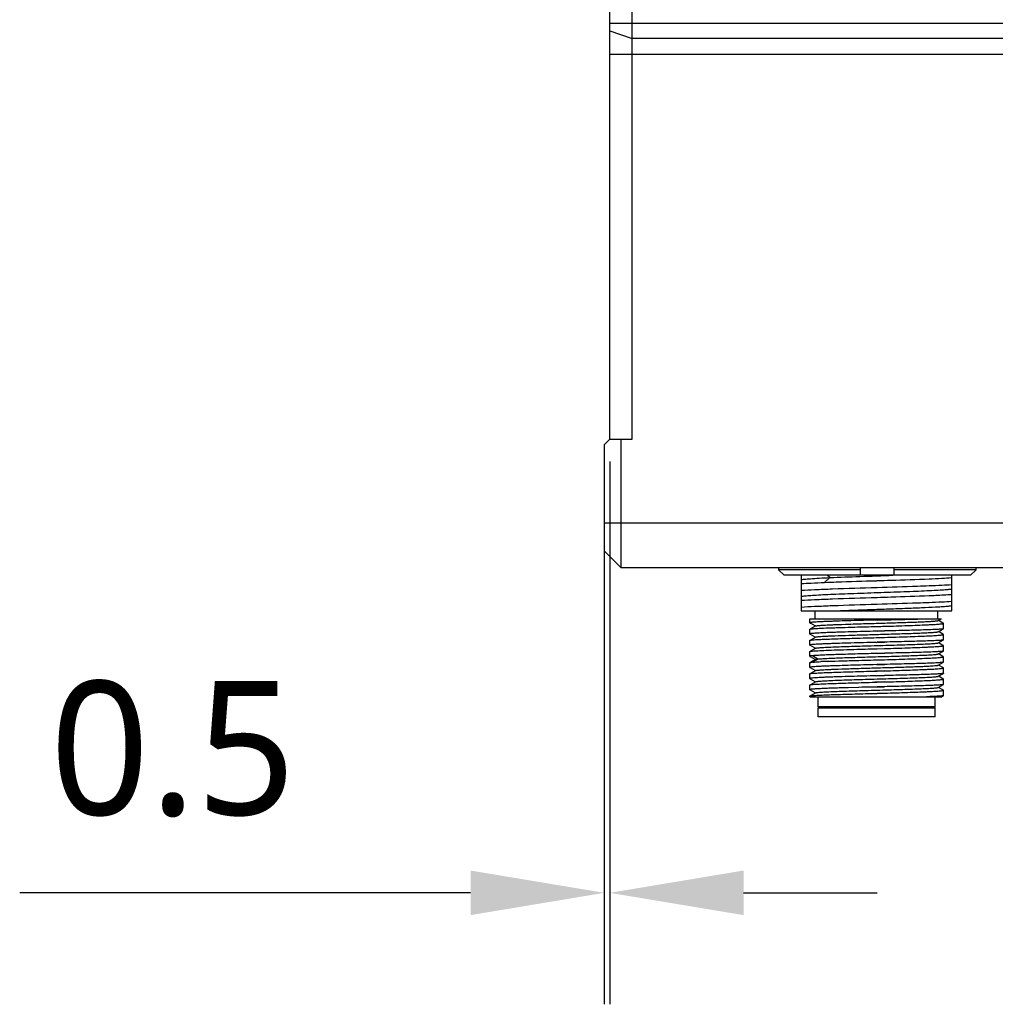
# Model space of a CAD drawing. Header units: millimetres. Extents: x 213 to 432, y -333 to -182.
# Tile 11 of 18: x 336 to 358, y -292 to -270. Entities that reach past the tile are written whole.
import ezdxf

# ---------------------------------------------------------------- set-up
doc = ezdxf.new("R2010")
doc.units = ezdxf.units.MM
doc.header["$LTSCALE"] = 23.1
doc.header["$PDMODE"] = 3
doc.header["$PDSIZE"] = 8
doc.layers.get('0').update_dxf_attribs({"linetype": 'CONTINUOUS'})
doc.layers.get('Defpoints').update_dxf_attribs({"linetype": 'CONTINUOUS'})
doc.layers.add('00_COMPONENTS', color=7, linetype='CONTINUOUS')
doc.layers.add('51__DRAFT_DIMS', color=7, linetype='CONTINUOUS')
doc.styles.get("Standard").update_dxf_attribs({"font": 'Roboto-Regular.ttf'})
doc.dimstyles.new('DIMSTYLE_2', dxfattribs={"dimtxt": 3, "dimasz": 3, "dimexe": 2.5, "dimexo": 0.5, "dimgap": 0.75, "dimtad": 1, "dimlfac": 4, "dimdsep": 46, "dimtxsty": 'STANDARD', "dimblk": '_FILLED', "dimblk1": '_FILLED', "dimblk2": '_FILLED', "dimcen": 0.09, "dimclrt": 3, "dimazin": 2, "dimtp": 0.1, "dimtm": 0.1, "dimtfac": 1, "dimtofl": 0, "dimtmove": 0, "dimatfit": 3, "dimldrblk": '_FILLED', "dimfxl": 1, "dimtolj": 1, "dimarcsym": 0})

# ---------------------------------------------------------------- blocks, each defined once
blk = doc.blocks.new('_FILLED')
at = {"color": 0, "linetype": 'ByBlock'}
blk.add_solid([(0, 0), (-1, 0.1667), (-1, -0.1667)], dxfattribs=at)
blk = doc.blocks.new('*D11')
at = {"layer": '51__DRAFT_DIMS', "color": 0, "lineweight": -2}
for p, q in [((349.203, -279.984), (349.203, -292.157)), ((349.078, -281.859), (349.078, -292.157)), ((346.078, -289.657), (335.965, -289.657)), ((352.203, -289.657), (355.203, -289.657))]:
    blk.add_line(p, q, dxfattribs=at)
at = {"layer": 'Defpoints', "color": 0}
for p in [(349.203, -279.484), (349.078, -281.359), (349.203, -289.657)]:
    blk.add_point(p, dxfattribs=at)
at = {"layer": '51__DRAFT_DIMS', "color": 0, "linetype": 'ByBlock', "lineweight": -2, "xscale": 3, "yscale": 3, "zscale": 3}
blk.add_blockref('_FILLED', (349.078, -289.657), dxfattribs=at)
at = {"layer": '51__DRAFT_DIMS', "color": 0, "linetype": 'ByBlock', "lineweight": -2, "xscale": 3, "yscale": 3, "zscale": 3, "rotation": 180}
blk.add_blockref('_FILLED', (349.203, -289.657), dxfattribs=at)
at = {"layer": '51__DRAFT_DIMS', "color": 3, "insert": (342.16, -284.907), "char_height": 3, "attachment_point": 3, "line_spacing_factor": 0.9}
blk.add_mtext('\\A1;0.5', dxfattribs=at)

msp = doc.modelspace()

# ---------------------------------------------------------------- linework, layer by layer
at = {"layer": '00_COMPONENTS', "color": 7}
for p, q in [((349.2026, -279.4838), (349.2026, -239.4838)), ((349.7026, -279.4838), (349.7026, -239.4838)), ((349.2026, -279.4838), (349.0776, -279.6088)), ((349.2026, -279.4838), (349.7026, -279.4838)), ((349.4526, -279.4838), (349.4526, -282.3588)), ((349.0776, -279.6088), (349.0776, -281.9838)), ((349.4526, -282.3588), (349.0776, -281.9838)), ((349.4526, -282.3588), (365.4526, -282.3588)), ((352.984, -282.3588), (352.984, -282.4088)), ((354.8276, -282.4088), (352.984, -282.4088)), ((352.984, -282.4088), (353.1109, -282.5338)), ((354.8276, -282.5338), (354.8276, -282.3588)), ((355.5776, -282.3588), (355.5776, -282.5338)), ((357.4211, -282.4088), (355.5776, -282.4088)), ((357.2942, -282.5338), (357.4211, -282.4088)), ((357.4211, -282.4088), (357.4211, -282.3588)), ((357.2942, -282.5338), (353.1109, -282.5338)), ((353.4993, -282.5338), (353.4993, -282.8783)), ((354.0137, -282.6944), (354.0215, -282.6941)), ((355.1868, -282.6548), (355.197, -282.6545)), ((356.8743, -283.3338), (356.8743, -282.5338)), ((353.4993, -282.8792), (353.4993, -283.2533)), ((355.197, -282.813), (355.1868, -282.8134)), ((355.1868, -283.0298), (355.197, -283.0295)), ((353.4993, -283.2542), (353.4993, -283.3338)), ((353.4993, -283.3338), (356.8743, -283.3338)), ((353.8118, -283.5088), (353.8118, -283.3338)), ((355.197, -283.188), (355.1868, -283.1884)), ((356.5618, -283.5088), (356.5618, -283.3338)), ((353.6868, -283.6002), (353.6868, -283.5088)), ((353.6869, -283.5088), (356.6424, -283.5088)), ((355.197, -283.5378), (355.1868, -283.5381)), ((355.3636, -283.5333), (355.197, -283.5378)), ((355.197, -283.5378), (355.3636, -283.5334)), ((355.928, -283.5198), (355.9329, -283.5197)), ((356.5723, -283.5495), (356.6425, -283.509)), ((356.5893, -283.5553), (356.5757, -283.5475)), ((356.6765, -283.6057), (356.5893, -283.5553)), ((353.6868, -283.8502), (353.6868, -283.7446)), ((353.6967, -283.6022), (353.8034, -283.6639)), ((353.8217, -283.6705), (353.704, -283.7386)), ((353.8034, -283.6639), (353.8183, -283.6725)), ((355.1868, -283.6824), (355.197, -283.6822)), ((355.1868, -283.6824), (355.197, -283.6822)), ((355.197, -283.7878), (355.1868, -283.7881)), ((355.197, -283.6822), (355.3638, -283.6779)), ((355.3636, -283.7833), (355.197, -283.7878)), ((355.197, -283.7878), (355.3636, -283.7834)), ((356.5724, -283.7995), (356.6854, -283.7341)), ((356.5893, -283.8054), (356.5758, -283.7975)), ((356.6851, -283.6107), (356.6765, -283.6057)), ((356.6868, -283.7325), (356.6868, -283.6127)), ((353.6868, -284.1002), (353.6868, -283.9946)), ((353.6966, -283.8522), (353.8034, -283.9139)), ((353.8217, -283.9205), (353.7039, -283.9886)), ((353.8034, -283.9139), (353.8183, -283.9225)), ((355.1246, -283.9341), (355.197, -283.9322)), ((355.1246, -283.9341), (355.1868, -283.9324)), ((355.1868, -283.9324), (355.197, -283.9321)), ((355.197, -283.9322), (355.3638, -283.9279)), ((355.197, -283.9321), (355.3638, -283.928)), ((356.5723, -284.0495), (356.6854, -283.9841)), ((356.6765, -283.8558), (356.5893, -283.8054)), ((356.6851, -283.8607), (356.6765, -283.8558)), ((356.6868, -283.9825), (356.6868, -283.8627)), ((353.6868, -284.3502), (353.6868, -284.2446)), ((353.6967, -284.1022), (353.8034, -284.1639)), ((353.8218, -284.1705), (353.7039, -284.2386)), ((353.8034, -284.1639), (353.8183, -284.1725)), ((355.1868, -284.0381), (355.3636, -284.0334)), ((355.1868, -284.1824), (355.197, -284.1822)), ((355.3636, -284.0333), (355.197, -284.0378)), ((355.197, -284.1822), (355.3638, -284.1778)), ((355.197, -284.1822), (355.3638, -284.1779)), ((356.5723, -284.2995), (356.6854, -284.2341)), ((356.5894, -284.0553), (356.5758, -284.0475)), ((356.6765, -284.1057), (356.5894, -284.0553)), ((356.6851, -284.1107), (356.6765, -284.1057)), ((356.6868, -284.2325), (356.6868, -284.1127)), ((353.6966, -284.3522), (353.6985, -284.3532)), ((353.6985, -284.3532), (353.804, -284.4142)), ((353.7532, -284.4601), (353.7038, -284.4886)), ((353.8217, -284.4205), (353.7532, -284.4601)), ((353.804, -284.4142), (353.8183, -284.4225)), ((355.197, -284.2878), (355.1868, -284.2881)), ((355.1868, -284.4323), (355.197, -284.4321)), ((355.1868, -284.4324), (355.197, -284.4322)), ((355.3636, -284.2833), (355.197, -284.2878)), ((355.197, -284.2878), (355.3636, -284.2834)), ((355.197, -284.4322), (355.3638, -284.4278)), ((356.5893, -284.3053), (356.5758, -284.2975)), ((356.6765, -284.3557), (356.5893, -284.3053)), ((356.6851, -284.3607), (356.6765, -284.3557)), ((356.6868, -284.4824), (356.6868, -284.3627)), ((353.6868, -284.6002), (353.6868, -284.4946)), ((353.6974, -284.6026), (353.804, -284.6643)), ((353.8217, -284.6705), (353.7039, -284.7386)), ((353.7196, -284.4863), (353.739, -284.4841)), ((353.804, -284.6643), (353.8183, -284.6725)), ((355.1456, -284.6835), (355.197, -284.6822)), ((355.197, -284.6822), (355.1456, -284.6835)), ((355.1868, -284.5381), (355.2052, -284.5376)), ((355.3636, -284.5333), (355.197, -284.5378)), ((355.3638, -284.6777), (355.197, -284.6822)), ((355.197, -284.6822), (355.3638, -284.6778)), ((355.2052, -284.5376), (355.3636, -284.5334)), ((356.5723, -284.5495), (356.6854, -284.4841)), ((356.589, -284.5552), (356.5758, -284.5475)), ((356.6764, -284.6057), (356.589, -284.5552)), ((356.6851, -284.6107), (356.6764, -284.6057)), ((356.6868, -284.4825), (356.6854, -284.4841)), ((356.6868, -284.7325), (356.6868, -284.6127)), ((353.6868, -284.8502), (353.6868, -284.7446)), ((353.6967, -284.8522), (353.6985, -284.8533)), ((353.6985, -284.8533), (353.8041, -284.9143)), ((355.1868, -284.7881), (355.3636, -284.7834)), ((355.3636, -284.7833), (355.197, -284.7878)), ((356.5723, -284.7995), (356.6854, -284.7341)), ((356.589, -284.8052), (356.5758, -284.7975)), ((356.6764, -284.8557), (356.589, -284.8052)), ((356.6851, -284.8607), (356.6764, -284.8557)), ((356.6868, -284.7325), (356.6854, -284.7341)), ((356.6868, -284.9825), (356.6868, -284.8627)), ((353.6868, -285.1002), (353.6868, -284.9946)), ((353.6966, -285.1022), (353.6985, -285.1033)), ((353.6985, -285.1033), (353.8041, -285.1642)), ((353.8218, -284.9205), (353.7039, -284.9886)), ((353.8041, -284.9143), (353.8183, -284.9225)), ((354.4835, -285.0574), (354.4792, -285.0576)), ((354.4859, -285.0574), (354.4835, -285.0574)), ((354.5468, -285.0556), (354.4859, -285.0574)), ((354.5525, -285.0554), (354.5468, -285.0556)), ((354.7834, -285.0489), (354.5525, -285.0554)), ((354.7896, -285.0487), (354.7834, -285.0489)), ((354.792, -285.0487), (354.7896, -285.0487)), ((354.853, -285.047), (354.792, -285.0487)), ((354.863, -285.0467), (354.853, -285.047)), ((355.0651, -285.0413), (354.863, -285.0467)), ((355.197, -285.0378), (355.0651, -285.0413)), ((355.0834, -285.0408), (355.1468, -285.0392)), ((355.2055, -284.9319), (355.146, -284.9335)), ((355.146, -284.9335), (355.197, -284.9322)), ((355.1468, -285.0392), (355.2051, -285.0376)), ((355.197, -284.9322), (355.3638, -284.9278)), ((355.3636, -285.0333), (355.197, -285.0378)), ((355.2051, -285.0376), (355.3636, -285.0334)), ((355.3638, -284.9277), (355.2055, -284.9319)), ((356.5723, -285.0495), (356.6854, -284.9841)), ((356.589, -285.0551), (356.5758, -285.0475)), ((356.6764, -285.1057), (356.589, -285.0551)), ((356.6851, -285.1107), (356.6764, -285.1057)), ((356.6868, -285.2325), (356.6868, -285.1127)), ((353.6868, -285.2588), (353.6868, -285.2446)), ((353.6868, -285.2588), (356.6424, -285.2588)), ((353.8218, -285.1705), (353.704, -285.2386)), ((353.8041, -285.1642), (353.8183, -285.1725)), ((353.8743, -285.4838), (353.8743, -285.2588)), ((355.1209, -285.1842), (355.1868, -285.1825)), ((355.1209, -285.1842), (355.1611, -285.1831)), ((355.1611, -285.1831), (355.1868, -285.1824)), ((355.1868, -285.1824), (355.197, -285.1821)), ((355.1868, -285.1825), (355.197, -285.1822)), ((355.197, -285.1822), (355.3639, -285.1778)), ((355.197, -285.1821), (355.2016, -285.182)), ((355.2016, -285.182), (355.3639, -285.1779)), ((356.4993, -285.4838), (356.4993, -285.2588)), ((356.6425, -285.2589), (356.6854, -285.2341)), ((356.4993, -285.4838), (353.8743, -285.4838)), ((353.8993, -285.5088), (353.8743, -285.4838)), ((353.8743, -285.7088), (353.8743, -285.5088)), ((353.8744, -285.5088), (356.4993, -285.5088)), ((356.4743, -285.5088), (356.4993, -285.4838)), ((356.4993, -285.7088), (356.4993, -285.5088)), ((356.4993, -285.7088), (353.8744, -285.7088))]:
    msp.add_line(p, q, dxfattribs=at)
at = {"layer": '00_COMPONENTS', "color": 4}
for p, q in [((349.2026, -270.1469), (364.2026, -270.1469)), ((349.2026, -270.3209), (349.7026, -270.4949)), ((364.2026, -270.4949), (349.7026, -270.4949)), ((349.2026, -270.8429), (364.2026, -270.8429)), ((349.0776, -281.3588), (365.8276, -281.3588)), ((354.0216, -282.6945), (354.1378, -282.5862)), ((354.1378, -282.5861), (354.0816, -282.5338)), ((353.868, -284.4119), (353.7474, -284.3398)), ((353.7489, -284.4832), (353.8681, -284.412))]:
    msp.add_line(p, q, dxfattribs=at)
at = {"layer": '00_COMPONENTS', "color": 7}
for centre, radius, start, end in [((353.3698, -207.6643), 76.0398, 271.376952, 271.502688), ((354.6877, -300.3002), 15.8465, 92.16102, 92.72762), ((353.36, -208.296), 76.1583, 271.382178, 271.507718), ((353.8573, -285.6599), 1.1817, 95.36078, 95.74567), ((353.8931, -286.045), 1.5685, 94.7862, 95.3513)]:
    msp.add_arc(centre, radius, start, end, dxfattribs=at)
for points, knots in [([(353.4993, -282.7198), (353.5739, -282.7148), (353.7453, -282.7057), (353.9169, -282.6982), (354.0137, -282.6944)], [0, 0, 0, 0, 0.4352932, 1, 1, 1, 1]), ([(353.4995, -282.6332), (353.5085, -282.6305), (353.5323, -282.6263), (353.576, -282.6208), (353.6354, -282.6152), (353.7439, -282.6069), (353.913, -282.597), (354.0573, -282.5897), (354.1378, -282.5861)], [0, 0, 0, 0, 0.043927, 0.112988, 0.2064742, 0.3233217, 0.6224815, 1, 1, 1, 1]), ([(354.0215, -282.6941), (354.109, -282.6906), (354.4974, -282.6765), (354.8859, -282.6642), (355.1868, -282.6548)], [0, 0, 0, 0, 0.225237, 1, 1, 1, 1]), ([(354.1379, -282.5862), (354.3616, -282.5762), (354.8337, -282.5588), (355.3058, -282.5426), (355.5541, -282.5338)], [0, 0, 0, 0, 0.474006, 1, 1, 1, 1]), ([(355.197, -282.6545), (355.3017, -282.6512), (355.6914, -282.6391), (356.0812, -282.6264), (356.3662, -282.615)], [0, 0, 0, 0, 0.2685099, 1, 1, 1, 1]), ([(356.3662, -282.615), (356.4618, -282.6108), (356.6313, -282.6027), (356.8006, -282.5928), (356.8743, -282.5874)], [0, 0, 0, 0, 0.5643127, 1, 1, 1, 1]), ([(355.1868, -282.8134), (354.8576, -282.8237), (354.3945, -282.8379), (353.832, -282.86), (353.5987, -282.8716), (353.4993, -282.8783)], [0, 0, 0, 0, 0.5851644, 0.8230834, 1, 1, 1, 1]), ([(353.4994, -283.0082), (353.5072, -283.0058), (353.5277, -283.0019), (353.5647, -282.9968), (353.6146, -282.9918), (353.7053, -282.9842), (353.847, -282.9753), (354.0476, -282.965), (354.2841, -282.9548), (354.5492, -282.9443), (354.8346, -282.934), (355.2294, -282.9201), (355.6209, -282.9067), (355.9965, -282.8923), (356.2466, -282.882), (356.4638, -282.8718), (356.6414, -282.8616), (356.7739, -282.8517), (356.8466, -282.8441), (356.8743, -282.839)], [0, 0, 0, 0, 0.0072914, 0.0183868, 0.033222, 0.0517146, 0.0991787, 0.159209, 0.2299732, 0.3093, 0.3946515, 0.4834065, 0.6599661, 0.7422457, 0.8170669, 0.8820755, 0.9352437, 0.9749532, 1, 1, 1, 1]), ([(356.3662, -282.7734), (356.2787, -282.7769), (355.889, -282.7914), (355.4993, -282.8036), (355.197, -282.813)], [0, 0, 0, 0, 0.2245377, 1, 1, 1, 1]), ([(356.8743, -282.7502), (356.8006, -282.7548), (356.6313, -282.7632), (356.4618, -282.77), (356.3662, -282.7734)], [0, 0, 0, 0, 0.4356367, 1, 1, 1, 1]), ([(353.4993, -283.0948), (353.5987, -283.0881), (353.832, -283.0765), (354.3945, -283.0544), (354.8576, -283.0401), (355.1868, -283.0298)], [0, 0, 0, 0, 0.1769194, 0.4148397, 1, 1, 1, 1]), ([(355.197, -283.0295), (355.3017, -283.0262), (355.6914, -283.0141), (356.0812, -283.0014), (356.3662, -282.9899)], [0, 0, 0, 0, 0.2685144, 1, 1, 1, 1]), ([(356.3662, -282.9899), (356.4165, -282.9877), (356.586, -282.98), (356.7554, -282.971), (356.8743, -282.9623)], [0, 0, 0, 0, 0.2967572, 1, 1, 1, 1]), ([(356.8743, -283.1252), (356.8006, -283.13), (356.6313, -283.1381), (356.4618, -283.1449), (356.3662, -283.1484)], [0, 0, 0, 0, 0.4356375, 1, 1, 1, 1]), ([(355.1868, -283.1884), (354.8576, -283.1987), (354.3945, -283.2129), (353.832, -283.235), (353.5987, -283.2466), (353.4993, -283.2533)], [0, 0, 0, 0, 0.5851626, 0.8230817, 1, 1, 1, 1]), ([(354.1935, -283.3337), (354.3183, -283.3283), (354.5811, -283.3182), (354.9863, -283.3035), (355.4047, -283.2892), (355.8102, -283.2745), (356.1773, -283.2603), (356.4485, -283.2476), (356.6293, -283.2373), (356.7326, -283.2299), (356.8118, -283.2228), (356.8564, -283.2172), (356.8743, -283.214)], [0, 0, 0, 0, 0.1396267, 0.2939366, 0.4532422, 0.607612, 0.7474027, 0.8638916, 0.9110798, 0.9498477, 0.9795978, 1, 1, 1, 1]), ([(356.3662, -283.1484), (356.2787, -283.1519), (355.889, -283.1664), (355.4993, -283.1786), (355.197, -283.188)], [0, 0, 0, 0, 0.224538, 1, 1, 1, 1]), ([(355.1868, -283.5381), (355.0893, -283.5407), (354.8979, -283.5457), (354.6202, -283.5534), (354.4005, -283.5599), (354.2383, -283.5652), (354.1296, -283.569), (354.031, -283.5729), (353.9436, -283.5767), (353.8682, -283.5805), (353.8054, -283.5843), (353.756, -283.588), (353.7233, -283.5913), (353.7043, -283.5941), (353.695, -283.5961), (353.6898, -283.5975), (353.6868, -283.5994), (353.6868, -283.6002)], [0, 0, 0, 0, 0.1948035, 0.3821268, 0.5547759, 0.6334975, 0.7061243, 0.7719587, 0.8303686, 0.8807942, 0.922755, 0.9558558, 0.9797968, 0.9882716, 0.9944066, 0.9982352, 1, 1, 1, 1]), ([(353.8217, -283.6705), (353.8256, -283.6683), (353.8385, -283.666), (353.8633, -283.6621), (353.9004, -283.6587), (353.9491, -283.655), (354.0091, -283.6513), (354.0797, -283.6476), (354.1605, -283.6438), (354.3239, -283.6371), (354.5837, -283.6281), (354.9436, -283.6173), (355.324, -283.6064), (355.64, -283.5971), (355.8798, -283.5895), (356.0413, -283.5838), (356.1856, -283.5783), (356.3099, -283.5727), (356.4116, -283.5672), (356.4813, -283.5625), (356.5241, -283.5583), (356.5464, -283.5557), (356.5617, -283.5529), (356.5698, -283.551), (356.5723, -283.5495)], [0, 0, 0, 0, 0.0048042, 0.0139833, 0.0275191, 0.0452996, 0.0671671, 0.0929359, 0.1223756, 0.155221, 0.2710835, 0.4054211, 0.5473901, 0.6855359, 0.7496481, 0.808709, 0.8615011, 0.9069658, 0.9442006, 0.9724182, 0.9829799, 0.9911156, 0.9967875, 1, 1, 1, 1]), ([(355.3636, -283.5333), (355.4127, -283.5322), (355.6008, -283.5276), (355.789, -283.5234), (355.928, -283.5198)], [0, 0, 0, 0, 0.2610599, 1, 1, 1, 1]), ([(355.9329, -283.5197), (355.9669, -283.5188), (356.0913, -283.5155), (356.2157, -283.5119), (356.306, -283.5088)], [0, 0, 0, 0, 0.273662, 1, 1, 1, 1]), ([(353.6868, -283.6002), (353.6868, -283.6019), (353.6946, -283.6043), (353.6993, -283.6054), (353.7035, -283.6061)], [0, 0, 0, 0, 0.2847274, 1, 1, 1, 1]), ([(353.6868, -283.7446), (353.6868, -283.7436), (353.6902, -283.7417), (353.696, -283.7401), (353.7065, -283.738), (353.7146, -283.7369), (353.7193, -283.7363)], [0, 0, 0, 0, 0.0851563, 0.2744806, 0.5789826, 1, 1, 1, 1]), ([(355.1868, -283.7881), (355.0893, -283.7907), (354.8979, -283.7957), (354.6202, -283.8034), (354.4005, -283.8099), (354.2383, -283.8152), (354.1296, -283.819), (354.031, -283.8229), (353.9436, -283.8267), (353.8682, -283.8305), (353.8054, -283.8343), (353.756, -283.838), (353.7233, -283.8413), (353.7043, -283.8441), (353.695, -283.8461), (353.6898, -283.8475), (353.6868, -283.8494), (353.6868, -283.8502)], [0, 0, 0, 0, 0.1948028, 0.3821264, 0.5547759, 0.6334976, 0.7061246, 0.7719591, 0.8303692, 0.8807953, 0.9227568, 0.9558583, 0.9797994, 0.988274, 0.9944085, 0.9982364, 1, 1, 1, 1]), ([(353.6972, -283.6022), (353.6966, -283.6018), (353.6954, -283.6012), (353.6957, -283.5998), (353.696, -283.5994)], [0, 0, 0, 0, 0.5896755, 1, 1, 1, 1]), ([(353.696, -283.5994), (353.6969, -283.5983), (353.7013, -283.5968), (353.7053, -283.5957), (353.7081, -283.5952)], [0, 0, 0, 0, 0.3459497, 1, 1, 1, 1]), ([(353.7193, -283.7363), (353.7474, -283.7328), (353.8204, -283.7275), (353.8934, -283.7235), (353.9382, -283.7214)], [0, 0, 0, 0, 0.3875125, 1, 1, 1, 1]), ([(353.8217, -283.9205), (353.8255, -283.9183), (353.8385, -283.916), (353.8633, -283.9122), (353.9004, -283.9087), (353.949, -283.905), (354.009, -283.9013), (354.0797, -283.8976), (354.1604, -283.8938), (354.3239, -283.8871), (354.5836, -283.8781), (354.9436, -283.8673), (355.324, -283.8564), (355.64, -283.8471), (355.8798, -283.8395), (356.0413, -283.8338), (356.1857, -283.8283), (356.31, -283.8227), (356.4117, -283.8172), (356.4813, -283.8125), (356.5242, -283.8083), (356.5464, -283.8057), (356.5617, -283.8029), (356.5698, -283.801), (356.5724, -283.7995)], [0, 0, 0, 0, 0.0048062, 0.0139879, 0.027513, 0.0452827, 0.0671535, 0.0929288, 0.1223632, 0.1552004, 0.2710735, 0.4054169, 0.5473928, 0.6855487, 0.7496595, 0.8087184, 0.8615224, 0.9069727, 0.94421, 0.9724306, 0.9829794, 0.9911039, 0.9967764, 1, 1, 1, 1]), ([(353.9382, -283.7214), (353.958, -283.7204), (354.0478, -283.7164), (354.1376, -283.713), (354.2076, -283.7106)], [0, 0, 0, 0, 0.2205406, 1, 1, 1, 1]), ([(354.2076, -283.7106), (354.234, -283.7097), (354.3475, -283.7059), (354.461, -283.7024), (354.548, -283.6999)], [0, 0, 0, 0, 0.2329134, 1, 1, 1, 1]), ([(354.548, -283.6999), (354.599, -283.6984), (354.8119, -283.6924), (355.0248, -283.6867), (355.1868, -283.6824)], [0, 0, 0, 0, 0.239239, 1, 1, 1, 1]), ([(356.6854, -283.7341), (356.682, -283.7361), (356.67, -283.738), (356.6472, -283.7414), (356.6127, -283.7443), (356.5674, -283.7474), (356.5113, -283.7504), (356.4164, -283.7548), (356.275, -283.76), (356.0812, -283.7658), (355.8598, -283.7717), (355.6174, -283.7774), (355.4497, -283.7814), (355.3636, -283.7833)], [0, 0, 0, 0, 0.009065, 0.0266671, 0.0527879, 0.0872536, 0.1298073, 0.1801313, 0.3024765, 0.4505193, 0.6196928, 0.8047542, 1, 1, 1, 1]), ([(355.3638, -283.6779), (355.4525, -283.6752), (355.625, -283.6698), (355.8738, -283.6617), (356.0999, -283.6534), (356.2708, -283.6465), (356.3907, -283.6408), (356.4663, -283.6367), (356.5313, -283.6327), (356.5852, -283.6289), (356.6276, -283.625), (356.6557, -283.6216), (356.672, -283.6188), (356.6798, -283.6169), (356.6845, -283.6154), (356.6868, -283.6136), (356.6868, -283.6127)], [0, 0, 0, 0, 0.2007041, 0.3904321, 0.5629548, 0.7126094, 0.7772952, 0.8344942, 0.8837371, 0.9246249, 0.9568346, 0.9801254, 0.988381, 0.9943741, 0.9981529, 1, 1, 1, 1]), ([(356.6868, -283.6127), (356.6868, -283.6121), (356.6861, -283.6114), (356.6854, -283.6109), (356.6851, -283.6107)], [0, 0, 0, 0, 0.6634521, 1, 1, 1, 1]), ([(353.6868, -283.8502), (353.6868, -283.8519), (353.6946, -283.8543), (353.6993, -283.8554), (353.7035, -283.8561)], [0, 0, 0, 0, 0.2846564, 1, 1, 1, 1]), ([(353.6868, -283.9946), (353.6868, -283.9936), (353.6902, -283.9917), (353.6959, -283.9902), (353.7062, -283.9881), (353.7142, -283.987), (353.7189, -283.9864)], [0, 0, 0, 0, 0.0853529, 0.2746831, 0.5791074, 1, 1, 1, 1]), ([(353.6966, -283.8522), (353.6959, -283.8517), (353.694, -283.8496), (353.6967, -283.8484), (353.6977, -283.848)], [0, 0, 0, 0, 0.43854, 1, 1, 1, 1]), ([(353.6977, -283.848), (353.6984, -283.8476), (353.7024, -283.8462), (353.7067, -283.8453), (353.7102, -283.8447)], [0, 0, 0, 0, 0.1786802, 1, 1, 1, 1]), ([(353.7189, -283.9864), (353.7423, -283.9834), (353.8022, -283.9787), (353.9101, -283.9724), (354.0527, -283.9662), (354.3004, -283.9571), (354.6612, -283.9464), (354.9636, -283.9383), (355.1246, -283.9341)], [0, 0, 0, 0, 0.0504883, 0.1279731, 0.2303864, 0.3549545, 0.6564978, 1, 1, 1, 1]), ([(356.6854, -283.9841), (356.682, -283.9861), (356.67, -283.988), (356.6472, -283.9914), (356.6127, -283.9943), (356.5674, -283.9974), (356.5113, -284.0004), (356.4165, -284.0048), (356.2751, -284.01), (356.0813, -284.0158), (355.8598, -284.0217), (355.6175, -284.0274), (355.4497, -284.0314), (355.3636, -284.0333)], [0, 0, 0, 0, 0.0090555, 0.0266497, 0.0527641, 0.0872244, 0.129774, 0.1800956, 0.30244, 0.4504868, 0.6196684, 0.8047411, 1, 1, 1, 1]), ([(355.3638, -283.9279), (355.4525, -283.9251), (355.625, -283.9199), (355.8738, -283.9116), (356.0999, -283.9035), (356.2708, -283.8965), (356.3907, -283.8908), (356.4663, -283.8867), (356.5313, -283.8827), (356.5852, -283.8788), (356.6276, -283.875), (356.6557, -283.8717), (356.672, -283.8689), (356.6798, -283.8669), (356.6845, -283.8654), (356.6868, -283.8635), (356.6868, -283.8627)], [0, 0, 0, 0, 0.2007063, 0.3904229, 0.5629446, 0.7125962, 0.7772813, 0.8344782, 0.8837212, 0.92461, 0.9568164, 0.9801051, 0.9883597, 0.9943567, 0.9981447, 1, 1, 1, 1]), ([(356.6868, -283.8627), (356.6868, -283.8621), (356.6861, -283.8613), (356.6854, -283.8609), (356.6851, -283.8607)], [0, 0, 0, 0, 0.6643612, 1, 1, 1, 1]), ([(355.1868, -284.0381), (355.0893, -284.0407), (354.8979, -284.0457), (354.6202, -284.0534), (354.4005, -284.0599), (354.2383, -284.0652), (354.1296, -284.069), (354.031, -284.0729), (353.9436, -284.0767), (353.8682, -284.0805), (353.8054, -284.0843), (353.756, -284.088), (353.7233, -284.0913), (353.7043, -284.0941), (353.695, -284.0961), (353.6898, -284.0975), (353.6868, -284.0994), (353.6868, -284.1002)], [0, 0, 0, 0, 0.1948035, 0.3821267, 0.554776, 0.6334978, 0.7061248, 0.7719591, 0.8303689, 0.8807945, 0.9227553, 0.9558562, 0.9797973, 0.9882722, 0.9944072, 0.9982357, 1, 1, 1, 1]), ([(353.6868, -284.1002), (353.6868, -284.1019), (353.6946, -284.1043), (353.6993, -284.1054), (353.7035, -284.1061)], [0, 0, 0, 0, 0.2846922, 1, 1, 1, 1]), ([(353.6868, -284.2446), (353.6868, -284.2436), (353.6902, -284.2417), (353.696, -284.2401), (353.7064, -284.2381), (353.7144, -284.237), (353.7191, -284.2364)], [0, 0, 0, 0, 0.085264, 0.2745961, 0.5790567, 1, 1, 1, 1]), ([(353.6972, -284.1022), (353.6966, -284.1018), (353.6954, -284.1012), (353.6957, -284.0998), (353.696, -284.0994)], [0, 0, 0, 0, 0.5919564, 1, 1, 1, 1]), ([(353.696, -284.0994), (353.6969, -284.0983), (353.7012, -284.0968), (353.7053, -284.0957), (353.708, -284.0952)], [0, 0, 0, 0, 0.3449009, 1, 1, 1, 1]), ([(353.7191, -284.2364), (353.7543, -284.2319), (353.8482, -284.2258), (354.0204, -284.2172), (354.2517, -284.2089), (354.4246, -284.2035), (354.519, -284.2007)], [0, 0, 0, 0, 0.1331516, 0.3521517, 0.6460435, 1, 1, 1, 1]), ([(353.8218, -284.1705), (353.8256, -284.1683), (353.8387, -284.166), (353.8635, -284.1622), (353.9007, -284.1587), (353.9494, -284.155), (354.0094, -284.1513), (354.1103, -284.146), (354.2597, -284.1396), (354.4629, -284.1323), (354.6925, -284.1248), (354.9404, -284.1174), (355.1974, -284.11), (355.4545, -284.1026), (355.7023, -284.0951), (355.9318, -284.0877), (356.135, -284.0804), (356.2842, -284.074), (356.385, -284.0687), (356.445, -284.065), (356.4936, -284.0613), (356.5308, -284.0578), (356.5555, -284.054), (356.5685, -284.0517), (356.5723, -284.0495)], [0, 0, 0, 0, 0.004832, 0.0140536, 0.027618, 0.0454068, 0.0672931, 0.0930963, 0.1554042, 0.2301209, 0.314541, 0.4056416, 0.5001369, 0.5946238, 0.6857117, 0.7701034, 0.8447897, 0.9070516, 0.9328144, 0.954698, 0.9724788, 0.9859941, 0.9951718, 1, 1, 1, 1]), ([(354.519, -284.2007), (354.572, -284.1992), (354.7946, -284.1928), (355.0172, -284.1869), (355.1868, -284.1824)], [0, 0, 0, 0, 0.2381422, 1, 1, 1, 1]), ([(356.6854, -284.2341), (356.682, -284.2361), (356.67, -284.238), (356.6473, -284.2414), (356.6128, -284.2443), (356.5674, -284.2474), (356.5113, -284.2504), (356.4165, -284.2548), (356.2751, -284.26), (356.0813, -284.2658), (355.8598, -284.2717), (355.6175, -284.2773), (355.4497, -284.2814), (355.3636, -284.2833)], [0, 0, 0, 0, 0.0090483, 0.0266366, 0.0527459, 0.087202, 0.1297485, 0.1800683, 0.3024119, 0.4504618, 0.6196497, 0.804731, 1, 1, 1, 1]), ([(355.3638, -284.1778), (355.4525, -284.1751), (355.625, -284.1699), (355.8738, -284.1616), (356.0999, -284.1535), (356.2708, -284.1465), (356.3907, -284.1408), (356.4662, -284.1368), (356.5313, -284.1328), (356.5852, -284.1288), (356.6277, -284.125), (356.6581, -284.1214), (356.6765, -284.118), (356.6845, -284.1154), (356.6868, -284.1136), (356.6868, -284.1127)], [0, 0, 0, 0, 0.2007085, 0.3904268, 0.5629497, 0.7126041, 0.7772881, 0.8344864, 0.8837288, 0.924619, 0.9568274, 0.980113, 0.994356, 0.9981402, 1, 1, 1, 1]), ([(356.6851, -284.1107), (356.6847, -284.1105), (356.6824, -284.1093), (356.6799, -284.1087), (356.6778, -284.1082)], [0, 0, 0, 0, 0.1864001, 1, 1, 1, 1]), ([(356.6868, -284.1127), (356.6868, -284.1121), (356.6861, -284.1113), (356.6854, -284.1109), (356.6851, -284.1107)], [0, 0, 0, 0, 0.6643508, 1, 1, 1, 1]), ([(353.739, -284.3398), (353.7314, -284.3406), (353.7186, -284.342), (353.7015, -284.3445), (353.6927, -284.3466), (353.6868, -284.3488), (353.6868, -284.3502)], [0, 0, 0, 0, 0.4254535, 0.7329221, 0.9220153, 1, 1, 1, 1]), ([(353.6868, -284.3502), (353.6868, -284.3519), (353.6942, -284.3542), (353.6986, -284.3553), (353.7026, -284.356)], [0, 0, 0, 0, 0.2862334, 1, 1, 1, 1]), ([(353.697, -284.3522), (353.6963, -284.3517), (353.6945, -284.3503), (353.6963, -284.3489), (353.697, -284.3485)], [0, 0, 0, 0, 0.4979532, 1, 1, 1, 1]), ([(353.697, -284.3485), (353.6989, -284.3474), (353.7044, -284.3458), (353.7099, -284.3447), (353.7134, -284.3441)], [0, 0, 0, 0, 0.3745639, 1, 1, 1, 1]), ([(355.1868, -284.2881), (355.0264, -284.2924), (354.7225, -284.3003), (354.3073, -284.3126), (354.0127, -284.323), (353.834, -284.3323), (353.7666, -284.337), (353.739, -284.3398)], [0, 0, 0, 0, 0.3322527, 0.6294108, 0.86009, 0.9425512, 1, 1, 1, 1]), ([(353.822, -284.4207), (353.8238, -284.4197), (353.8288, -284.418), (353.8441, -284.4147), (353.8577, -284.4131), (353.868, -284.4119)], [0, 0, 0, 0, 0.1279818, 0.3364493, 1, 1, 1, 1]), ([(353.8681, -284.412), (353.896, -284.4089), (353.965, -284.4038), (354.1491, -284.3936), (354.4524, -284.3823), (354.7948, -284.3717), (355.103, -284.3627), (355.3434, -284.3558), (355.5792, -284.3489), (355.8032, -284.342), (356.0083, -284.3351), (356.1881, -284.3283), (356.3196, -284.3223), (356.4079, -284.3173), (356.4604, -284.3139), (356.503, -284.3104), (356.5356, -284.3072), (356.5574, -284.3037), (356.5689, -284.3015), (356.5723, -284.2995)], [0, 0, 0, 0, 0.0311602, 0.076587, 0.204319, 0.3674777, 0.4561557, 0.5459228, 0.633985, 0.7176191, 0.7941977, 0.8613699, 0.9170224, 0.9399768, 0.959453, 0.9752892, 0.9873599, 0.9955929, 1, 1, 1, 1]), ([(354.0901, -284.4649), (354.1199, -284.4638), (354.2522, -284.4589), (354.3845, -284.4547), (354.4871, -284.4517)], [0, 0, 0, 0, 0.2251321, 1, 1, 1, 1]), ([(354.4871, -284.4517), (354.5423, -284.45), (354.7756, -284.4433), (355.0088, -284.4372), (355.1868, -284.4324)], [0, 0, 0, 0, 0.2368614, 1, 1, 1, 1]), ([(355.3638, -284.4278), (355.4525, -284.4251), (355.625, -284.42), (355.8738, -284.4116), (356.0999, -284.4035), (356.2708, -284.3965), (356.3907, -284.3908), (356.4662, -284.3868), (356.5313, -284.3828), (356.5852, -284.3789), (356.6277, -284.375), (356.6581, -284.3714), (356.6765, -284.368), (356.6845, -284.3654), (356.6868, -284.3636), (356.6868, -284.3627)], [0, 0, 0, 0, 0.2007089, 0.3904276, 0.562951, 0.7126057, 0.7772902, 0.8344886, 0.8837302, 0.9246204, 0.9568305, 0.9801164, 0.994357, 0.9981401, 1, 1, 1, 1]), ([(356.6851, -284.3607), (356.6846, -284.3604), (356.6823, -284.3593), (356.6799, -284.3587), (356.6778, -284.3581)], [0, 0, 0, 0, 0.1871421, 1, 1, 1, 1]), ([(356.6868, -284.3627), (356.6868, -284.3621), (356.6861, -284.3613), (356.6853, -284.3608), (356.6851, -284.3607)], [0, 0, 0, 0, 0.6634627, 1, 1, 1, 1]), ([(353.6868, -284.4946), (353.6868, -284.4936), (353.6903, -284.4916), (353.6961, -284.4901), (353.7067, -284.488), (353.7149, -284.4869), (353.7196, -284.4863)], [0, 0, 0, 0, 0.0849338, 0.2742202, 0.578945, 1, 1, 1, 1]), ([(355.1868, -284.5381), (355.0893, -284.5407), (354.8979, -284.5457), (354.6202, -284.5534), (354.4005, -284.5599), (354.2383, -284.5652), (354.1296, -284.569), (354.031, -284.5729), (353.9436, -284.5767), (353.8682, -284.5805), (353.8054, -284.5843), (353.756, -284.588), (353.7233, -284.5913), (353.7043, -284.5941), (353.695, -284.5961), (353.6898, -284.5975), (353.6868, -284.5994), (353.6868, -284.6002)], [0, 0, 0, 0, 0.1948033, 0.3821269, 0.5547764, 0.6334981, 0.7061251, 0.7719596, 0.8303696, 0.8807955, 0.9227569, 0.9558585, 0.9797997, 0.9882744, 0.9944089, 0.9982367, 1, 1, 1, 1]), ([(353.6868, -284.6002), (353.6868, -284.6019), (353.6946, -284.6043), (353.6992, -284.6054), (353.7034, -284.6061)], [0, 0, 0, 0, 0.2847637, 1, 1, 1, 1]), ([(353.6977, -284.6022), (353.6971, -284.6018), (353.6958, -284.6011), (353.6962, -284.5996), (353.6965, -284.5993)], [0, 0, 0, 0, 0.5857634, 1, 1, 1, 1]), ([(353.6965, -284.5993), (353.6976, -284.5982), (353.7021, -284.5966), (353.7063, -284.5956), (353.7091, -284.595)], [0, 0, 0, 0, 0.3491565, 1, 1, 1, 1]), ([(353.7194, -284.7363), (353.7434, -284.7333), (353.8043, -284.7285), (353.914, -284.7222), (354.0591, -284.7159), (354.3107, -284.7068), (354.6764, -284.696), (354.9827, -284.6878), (355.1456, -284.6835)], [0, 0, 0, 0, 0.0506617, 0.1283879, 0.2310655, 0.3558611, 0.657467, 1, 1, 1, 1]), ([(353.7623, -284.482), (353.7736, -284.481), (353.8306, -284.4768), (353.8878, -284.4738), (353.9336, -284.4716)], [0, 0, 0, 0, 0.1985561, 1, 1, 1, 1]), ([(353.8218, -284.6705), (353.8256, -284.6683), (353.8386, -284.666), (353.8634, -284.6622), (353.9006, -284.6587), (353.9493, -284.655), (354.0093, -284.6513), (354.08, -284.6476), (354.1607, -284.6439), (354.3242, -284.637), (354.5839, -284.6281), (354.9439, -284.6173), (355.3242, -284.6064), (355.6401, -284.597), (355.8798, -284.5896), (356.0413, -284.584), (356.1856, -284.5783), (356.3099, -284.5727), (356.4115, -284.5673), (356.4811, -284.5626), (356.5239, -284.5585), (356.5462, -284.5559), (356.5615, -284.5531), (356.5696, -284.551), (356.5722, -284.5495)], [0, 0, 0, 0, 0.0048297, 0.0140244, 0.027569, 0.045364, 0.0672401, 0.093015, 0.122463, 0.1553165, 0.2711806, 0.4055137, 0.5474681, 0.685589, 0.7496755, 0.8087095, 0.8615206, 0.9070163, 0.944191, 0.9723543, 0.9829089, 0.9910454, 0.9967376, 1, 1, 1, 1]), ([(356.6854, -284.4841), (356.682, -284.4861), (356.67, -284.4881), (356.6472, -284.4914), (356.6127, -284.4943), (356.5673, -284.4974), (356.5112, -284.5004), (356.4164, -284.5048), (356.275, -284.51), (356.0812, -284.5158), (355.8597, -284.5217), (355.6174, -284.5274), (355.4497, -284.5314), (355.3636, -284.5333)], [0, 0, 0, 0, 0.0090731, 0.0266801, 0.0528029, 0.0872674, 0.1298253, 0.1801481, 0.3024932, 0.4505346, 0.619704, 0.8047594, 1, 1, 1, 1]), ([(355.3638, -284.6778), (355.4525, -284.6752), (355.625, -284.6698), (355.8738, -284.6616), (356.0999, -284.6535), (356.2708, -284.6465), (356.3907, -284.6407), (356.4662, -284.6367), (356.5313, -284.6328), (356.5852, -284.6288), (356.6277, -284.6249), (356.6581, -284.6214), (356.6765, -284.618), (356.6845, -284.6154), (356.6868, -284.6135), (356.6868, -284.6127)], [0, 0, 0, 0, 0.2007012, 0.3904266, 0.5629465, 0.7125997, 0.7772845, 0.8344811, 0.8837235, 0.9246132, 0.9568224, 0.9801074, 0.9943486, 0.9981358, 1, 1, 1, 1]), ([(356.6868, -284.6127), (356.6868, -284.6121), (356.6861, -284.6113), (356.6854, -284.6108), (356.6851, -284.6107)], [0, 0, 0, 0, 0.6647142, 1, 1, 1, 1]), ([(353.6868, -284.7446), (353.6868, -284.7436), (353.6902, -284.7416), (353.6961, -284.7401), (353.7066, -284.738), (353.7147, -284.7369), (353.7194, -284.7363)], [0, 0, 0, 0, 0.0850791, 0.2743917, 0.5789224, 1, 1, 1, 1]), ([(355.1868, -284.7881), (355.0893, -284.7907), (354.8979, -284.7957), (354.6202, -284.8034), (354.4005, -284.8099), (354.2383, -284.8152), (354.1296, -284.819), (354.031, -284.8229), (353.9436, -284.8267), (353.8682, -284.8305), (353.8054, -284.8343), (353.756, -284.838), (353.7233, -284.8413), (353.7043, -284.8441), (353.695, -284.8461), (353.6898, -284.8475), (353.6868, -284.8494), (353.6868, -284.8502)], [0, 0, 0, 0, 0.1948034, 0.3821265, 0.5547758, 0.6334975, 0.7061244, 0.7719587, 0.8303686, 0.8807942, 0.922755, 0.9558559, 0.979797, 0.9882719, 0.9944068, 0.9982354, 1, 1, 1, 1]), ([(353.6868, -284.8502), (353.6868, -284.8519), (353.6946, -284.8543), (353.6993, -284.8554), (353.7035, -284.8561)], [0, 0, 0, 0, 0.2847441, 1, 1, 1, 1]), ([(353.6974, -284.8522), (353.6968, -284.8518), (353.6957, -284.8512), (353.6959, -284.8498), (353.6961, -284.8495)], [0, 0, 0, 0, 0.595856, 1, 1, 1, 1]), ([(353.6961, -284.8495), (353.697, -284.8483), (353.7013, -284.8468), (353.7053, -284.8458), (353.7081, -284.8452)], [0, 0, 0, 0, 0.3433539, 1, 1, 1, 1]), ([(353.822, -284.9206), (353.8258, -284.9183), (353.8388, -284.9159), (353.8635, -284.9122), (353.9009, -284.9089), (353.9498, -284.9053), (354.0099, -284.9017), (354.1106, -284.8963), (354.2599, -284.8894), (354.463, -284.8824), (354.6927, -284.8752), (354.9405, -284.8676), (355.1975, -284.8599), (355.4545, -284.8529), (355.7023, -284.8455), (355.9318, -284.8377), (356.1349, -284.8305), (356.284, -284.8244), (356.3848, -284.8189), (356.4449, -284.8151), (356.4936, -284.8113), (356.5307, -284.8078), (356.5553, -284.8041), (356.5681, -284.8019), (356.5718, -284.7998)], [0, 0, 0, 0, 0.0047686, 0.0139727, 0.0276073, 0.0454874, 0.0674106, 0.0931782, 0.1553864, 0.2301496, 0.3146458, 0.405728, 0.5002251, 0.5947114, 0.6858063, 0.7702891, 0.8449188, 0.9071059, 0.9328962, 0.9548383, 0.972692, 0.9862154, 0.995296, 1, 1, 1, 1]), ([(356.6854, -284.7341), (356.682, -284.7361), (356.6701, -284.738), (356.6473, -284.7414), (356.6128, -284.7443), (356.5675, -284.7474), (356.5114, -284.7504), (356.4166, -284.7548), (356.2752, -284.76), (356.0814, -284.7658), (355.8598, -284.7717), (355.6175, -284.7773), (355.4497, -284.7814), (355.3636, -284.7833)], [0, 0, 0, 0, 0.0090437, 0.0266256, 0.0527287, 0.0871776, 0.1297231, 0.1800381, 0.3023809, 0.4504345, 0.6196291, 0.804719, 1, 1, 1, 1]), ([(355.3638, -284.9278), (355.4525, -284.9251), (355.625, -284.9199), (355.8738, -284.9116), (356.0999, -284.9035), (356.2708, -284.8965), (356.3907, -284.8908), (356.4662, -284.8867), (356.5313, -284.8828), (356.5852, -284.8788), (356.6277, -284.875), (356.6581, -284.8714), (356.6765, -284.868), (356.6845, -284.8654), (356.6868, -284.8636), (356.6868, -284.8627)], [0, 0, 0, 0, 0.2007088, 0.3904278, 0.5629517, 0.7126053, 0.7772918, 0.8344887, 0.8837316, 0.9246216, 0.95683, 0.9801191, 0.9943571, 0.9981415, 1, 1, 1, 1]), ([(356.6868, -284.8627), (356.6868, -284.8621), (356.6861, -284.8613), (356.6853, -284.8608), (356.6851, -284.8607)], [0, 0, 0, 0, 0.6638321, 1, 1, 1, 1]), ([(353.6868, -284.9946), (353.6868, -284.9936), (353.6902, -284.9916), (353.6961, -284.9901), (353.7066, -284.988), (353.7147, -284.9869), (353.7195, -284.9863)], [0, 0, 0, 0, 0.0850354, 0.2743432, 0.5788906, 1, 1, 1, 1]), ([(354.4792, -285.0576), (354.4221, -285.0593), (354.313, -285.0627), (354.1585, -285.0679), (354.0226, -285.0731), (353.9222, -285.0777), (353.8531, -285.0814), (353.8101, -285.084), (353.7735, -285.0867), (353.7432, -285.0893), (353.7199, -285.0918), (353.7021, -285.0944), (353.693, -285.0965), (353.6868, -285.0988), (353.6868, -285.1002)], [0, 0, 0, 0, 0.2158887, 0.4116772, 0.5838137, 0.7291785, 0.7909806, 0.8451473, 0.8914376, 0.9296491, 0.9596235, 0.9812581, 0.9945509, 1, 1, 1, 1]), ([(353.6868, -285.1002), (353.6868, -285.1019), (353.6946, -285.1043), (353.6993, -285.1054), (353.7035, -285.1061)], [0, 0, 0, 0, 0.284701, 1, 1, 1, 1]), ([(353.6973, -285.1022), (353.6968, -285.1018), (353.6955, -285.1011), (353.6959, -285.0997), (353.6962, -285.0993)], [0, 0, 0, 0, 0.5847701, 1, 1, 1, 1]), ([(353.6962, -285.0993), (353.6973, -285.0982), (353.7017, -285.0967), (353.7059, -285.0956), (353.7087, -285.095)], [0, 0, 0, 0, 0.3486522, 1, 1, 1, 1]), ([(353.7195, -284.9863), (353.7434, -284.9833), (353.8044, -284.9785), (353.9142, -284.9722), (354.0593, -284.9659), (354.311, -284.9568), (354.6767, -284.946), (354.9831, -284.9378), (355.146, -284.9335)], [0, 0, 0, 0, 0.050686, 0.128431, 0.2311209, 0.3559214, 0.6575139, 1, 1, 1, 1]), ([(353.8222, -285.1708), (353.8261, -285.1686), (353.8391, -285.1663), (353.8639, -285.1624), (353.9009, -285.1588), (353.9495, -285.155), (354.0095, -285.1513), (354.1104, -285.1461), (354.2599, -285.14), (354.463, -285.1324), (354.6926, -285.1247), (354.9404, -285.1177), (355.1975, -285.1104), (355.4545, -285.1025), (355.7021, -285.0953), (355.9317, -285.0881), (356.1348, -285.0806), (356.2841, -285.0739), (356.3848, -285.0688), (356.4446, -285.0653), (356.4932, -285.0616), (356.5304, -285.0581), (356.5553, -285.0542), (356.5684, -285.0518), (356.5723, -285.0495)], [0, 0, 0, 0, 0.0048645, 0.0140527, 0.0275404, 0.0452595, 0.0671332, 0.0929835, 0.1553921, 0.230045, 0.31442, 0.4055636, 0.5000652, 0.5945713, 0.6856352, 0.7699742, 0.8447185, 0.9070606, 0.9327614, 0.9545522, 0.972285, 0.9858336, 0.9950937, 1, 1, 1, 1]), ([(356.6854, -284.9841), (356.682, -284.9861), (356.67, -284.988), (356.6473, -284.9914), (356.6128, -284.9943), (356.5675, -284.9974), (356.5114, -285.0004), (356.4165, -285.0048), (356.2752, -285.01), (356.0813, -285.0158), (355.8598, -285.0217), (355.6175, -285.0273), (355.4497, -285.0314), (355.3636, -285.0333)], [0, 0, 0, 0, 0.0090448, 0.0266302, 0.0527373, 0.0871916, 0.1297366, 0.1800555, 0.3023989, 0.4504502, 0.619641, 0.8047263, 1, 1, 1, 1]), ([(355.3639, -285.1778), (355.4526, -285.1751), (355.6251, -285.1699), (355.8738, -285.1616), (356.1, -285.1535), (356.2708, -285.1465), (356.3907, -285.1408), (356.4663, -285.1367), (356.5313, -285.1327), (356.5852, -285.1289), (356.6277, -285.125), (356.6581, -285.1214), (356.6765, -285.1179), (356.6845, -285.1154), (356.6868, -285.1136), (356.6868, -285.1127)], [0, 0, 0, 0, 0.200712, 0.3904327, 0.5629573, 0.7126108, 0.777297, 0.8344943, 0.8837369, 0.9246257, 0.9568344, 0.980125, 0.9943612, 0.9981431, 1, 1, 1, 1]), ([(356.6868, -285.1127), (356.6868, -285.1121), (356.6861, -285.1113), (356.6853, -285.1108), (356.6851, -285.1107)], [0, 0, 0, 0, 0.6638541, 1, 1, 1, 1]), ([(353.6868, -285.2446), (353.6868, -285.2436), (353.6902, -285.2417), (353.6959, -285.2402), (353.7062, -285.2381), (353.7141, -285.237), (353.7188, -285.2364)], [0, 0, 0, 0, 0.0854079, 0.2747509, 0.5791518, 1, 1, 1, 1]), ([(353.7188, -285.2364), (353.7422, -285.2334), (353.8019, -285.2287), (353.9094, -285.2225), (354.0517, -285.2162), (354.2987, -285.2072), (354.6586, -285.1965), (354.9602, -285.1884), (355.1209, -285.1842)], [0, 0, 0, 0, 0.0504759, 0.1279304, 0.2303024, 0.3548302, 0.6563515, 1, 1, 1, 1]), ([(356.6854, -285.2341), (356.6821, -285.2361), (356.6706, -285.238), (356.6489, -285.2412), (356.616, -285.244), (356.5729, -285.2471), (356.5196, -285.25), (356.4294, -285.2543), (356.357, -285.2569), (356.3057, -285.2588)], [0, 0, 0, 0, 0.0303553, 0.0887283, 0.1751031, 0.288947, 0.4294608, 0.5956388, 1, 1, 1, 1])]:
    msp.add_open_spline(points, degree=3, knots=knots, dxfattribs=at)
for points in [[(356.6868, -283.7325), (356.6868, -283.7332), (356.686, -283.7338), (356.6854, -283.7341)], [(356.6851, -283.8607), (356.6839, -283.86), (356.6826, -283.8596), (356.6813, -283.8592)], [(356.6868, -283.9825), (356.6868, -283.9832), (356.6861, -283.9838), (356.6854, -283.9841)], [(356.6868, -284.2325), (356.6868, -284.2332), (356.6861, -284.2338), (356.6854, -284.2341)], [(356.6851, -284.8607), (356.6839, -284.86), (356.6826, -284.8595), (356.6813, -284.8591)], [(356.6851, -285.1107), (356.6839, -285.11), (356.6826, -285.1095), (356.6813, -285.1091)], [(356.6868, -284.9825), (356.6868, -284.9832), (356.6861, -284.9838), (356.6854, -284.9841)], [(356.6868, -285.2325), (356.6868, -285.2332), (356.686, -285.2338), (356.6854, -285.2341)]]:
    msp.add_open_spline(points, degree=3, dxfattribs=at)

# ---------------------------------------------------------------- dimensions: what is measured, and where the dimension line sits
at = {"layer": '51__DRAFT_DIMS', "color": 4}
dim = msp.add_linear_dim(base=(349.2026, -289.6575), p1=(349.0776, -281.3588), p2=(349.2026, -279.4838), dimstyle='DIMSTYLE_2', dxfattribs=at)
dim.commit()
dim.dimension.update_dxf_attribs({"geometry": '*D11', "text_midpoint": (339.4375, -289.6575), "dimtype": 160})

doc.saveas('drawing.dxf')
